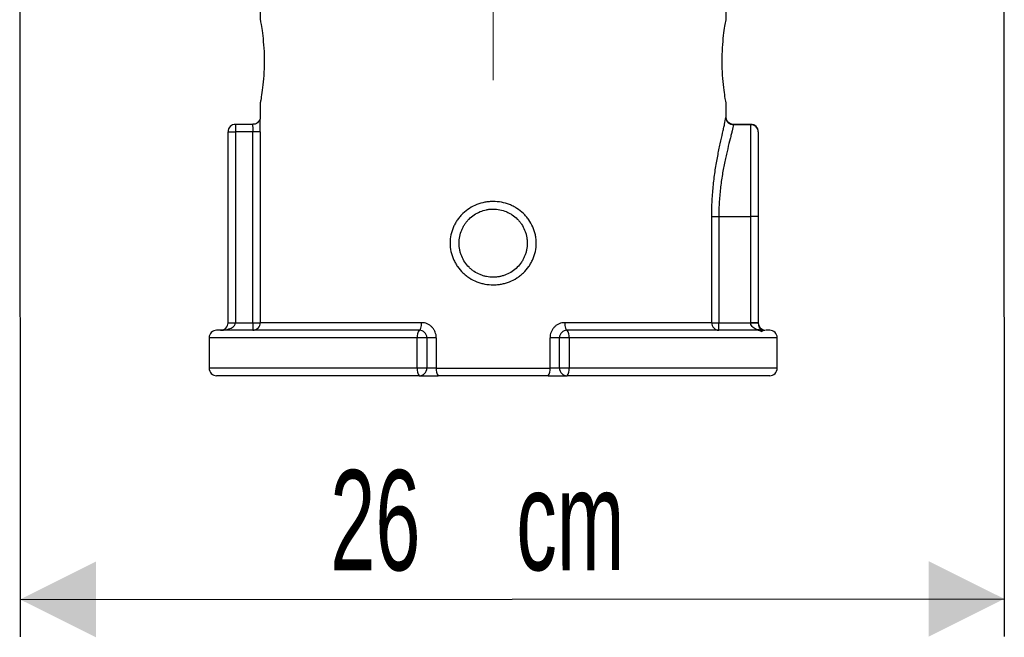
# Model space of a CAD drawing. Header units: millimetres. Extents: x 93 to 195, y 33 to 180.
# Tile 2 of 6: x 93 to 119, y 66 to 82. Entities that reach past the tile are written whole.
import ezdxf

# ---------------------------------------------------------------- set-up
doc = ezdxf.new("R2010")
doc.units = ezdxf.units.MM
doc.linetypes.add('CENTERX2', pattern=[20.32, 12.7, -2.54, 2.54, -2.54])
doc.layers.add('FORMAT', color=7, linetype='Continuous')
doc.styles.add('SLDTEXTSTYLE0', font='TXT', dxfattribs={"width": 0.605})
doc.dimstyles.new('SLDDIMSTYLE0', dxfattribs={"dimtxt": 2.568319, "dimasz": 2, "dimexe": 0, "dimexo": 0.0625, "dimgap": 0.64208, "dimtad": 1, "dimdec": 0, "dimlfac": 10, "dimrnd": 1e-09, "dimzin": 12, "dimdsep": 46, "dimtxsty": 'SLDTEXTSTYLE0', "dimsah": 1, "dimcen": 0.09, "dimadec": 0, "dimazin": 3, "dimtfac": 1, "dimtofl": 0, "dimtmove": 0, "dimatfit": 3, "dimfxl": 0, "dimfrac": 2, "dimtolj": 1, "dimtzin": 12, "dimarcsym": 0})

# ---------------------------------------------------------------- blocks, each defined once
blk = doc.blocks.new('_D')
at = {"layer": 'FORMAT'}
for p, q in [((93.1, 83.852), (93.111, 65.944)), ((119.084, 83.868), (119.094, 65.959)), ((93.11, 66.935), (119.094, 66.95))]:
    blk.add_line(p, q, dxfattribs=at)
for points in [[(93.11, 66.935), (95.111, 65.936), (95.11, 67.936)], [(119.094, 66.95), (117.093, 67.949), (117.094, 65.949)]]:
    blk.add_solid(points, dxfattribs=at)
at = {"layer": 'FORMAT', "char_height": 2.6458, "attachment_point": 1, "rotation": 0.0341, "style": 'SLDTEXTSTYLE0'}
for s, insert in [('26', (101.298, 70.35)), ('cm', (106.21, 70.353))]:
    blk.add_mtext(s, dxfattribs=dict(at, insert=insert))

msp = doc.modelspace()

# ---------------------------------------------------------------- linework, layer by layer
at = {"color": 7, "linetype": 'Continuous', "lineweight": 25}
for p, q in [((99.4497, 82.6426), (99.4497, 82.2426)), ((111.7497, 82.2292), (111.7497, 82.6426)), ((99.4497, 80.0507), (99.4497, 79.6186)), ((111.7497, 79.6532), (111.7497, 80.0558)), ((99.2529, 79.4787), (98.7997, 79.4787)), ((112.3997, 79.468), (111.9411, 79.468)), ((112.3997, 79.4787), (111.9465, 79.4787)), ((112.3997, 77.0426), (112.3997, 79.468)), ((98.5997, 79.2787), (98.7997, 79.2787)), ((98.5997, 74.2426), (98.5997, 79.2787)), ((99.2528, 79.2787), (98.7997, 79.2787)), ((98.7997, 79.2787), (98.7997, 74.2426)), ((99.4527, 79.2787), (99.2528, 79.2787)), ((99.2528, 74.2426), (99.2528, 79.2787)), ((99.4527, 79.2787), (99.4527, 74.2426)), ((112.5997, 79.2787), (112.5997, 77.0426)), ((111.3688, 74.2426), (111.3688, 77.0426)), ((111.3688, 77.0426), (111.5564, 77.0426)), ((111.5564, 77.0426), (111.5564, 74.2426)), ((111.5564, 77.0426), (112.3997, 77.0426)), ((112.3997, 74.2426), (112.3997, 77.0426)), ((112.5997, 77.0426), (112.3997, 77.0426)), ((112.5997, 77.0426), (112.5997, 74.2426)), ((98.5997, 74.2426), (98.7997, 74.2426)), ((98.7997, 74.2426), (99.2528, 74.2426)), ((99.2528, 74.2426), (99.4527, 74.2426)), ((99.2528, 74.2426), (99.2528, 74.0426)), ((103.7111, 74.2426), (99.4527, 74.2426)), ((111.3688, 74.2426), (107.4883, 74.2426)), ((111.3688, 74.2426), (111.5564, 74.2426)), ((111.5564, 74.0426), (111.5564, 74.2426)), ((111.5564, 74.2426), (112.3997, 74.2426)), ((112.3997, 74.2331), (112.3997, 74.2426)), ((112.5997, 74.2426), (112.3997, 74.2426)), ((112.5997, 74.2426), (112.5997, 74.2236)), ((98.0997, 73.8426), (98.0997, 73.0426)), ((103.6497, 74.0426), (98.2997, 74.0426)), ((103.5963, 73.0426), (103.5963, 73.8426)), ((103.8497, 73.8426), (103.5963, 73.8426)), ((103.8497, 73.8426), (103.8497, 73.0426)), ((104.0985, 73.8426), (103.8497, 73.8426)), ((104.0985, 73.8426), (104.0985, 73.0426)), ((107.3497, 73.8426), (107.1009, 73.8426)), ((107.1009, 73.0426), (107.1009, 73.8426)), ((107.3497, 73.0426), (107.3497, 73.8426)), ((107.6031, 73.8426), (107.3497, 73.8426)), ((112.5603, 74.0426), (107.5497, 74.0426)), ((107.6031, 73.8426), (107.6031, 73.0426)), ((112.5603, 74.0578), (112.5603, 74.0426)), ((112.8997, 74.0426), (112.7997, 74.0426)), ((113.0997, 73.0426), (113.0997, 73.8426)), ((103.6497, 72.8426), (98.2997, 72.8426)), ((103.8497, 73.0426), (103.5963, 73.0426)), ((103.6497, 72.8426), (104.1473, 72.8426)), ((104.0985, 73.0426), (103.8497, 73.0426)), ((104.0985, 73.0426), (107.1009, 73.0426)), ((107.052, 72.8426), (104.1473, 72.8426)), ((107.052, 72.8426), (107.5497, 72.8426)), ((107.3497, 73.0426), (107.1009, 73.0426)), ((107.6031, 73.0426), (107.3497, 73.0426)), ((112.8997, 72.8426), (107.5497, 72.8426))]:
    msp.add_line(p, q, dxfattribs=at)
at = {"color": 8, "linetype": 'Continuous', "lineweight": 25}
for p, q in [((98.7997, 79.4787), (98.7997, 79.2787)), ((111.9411, 79.468), (111.9465, 79.4784)), ((112.3997, 79.468), (112.3997, 79.4787)), ((103.5963, 73.8426), (98.0997, 73.8426)), ((113.0997, 73.8426), (107.6031, 73.8426)), ((103.5963, 73.0426), (98.0997, 73.0426)), ((113.0997, 73.0426), (107.6031, 73.0426))]:
    msp.add_line(p, q, dxfattribs=at)
at = {"color": 7, "linetype": 'Continuous', "lineweight": 25, "flags": 128}
for points in [[(103.6497, 74.0426), (103.6617, 74.0464), (103.6732, 74.0578), (103.6838, 74.0763), (103.6931, 74.1012), (103.7007, 74.1315), (103.7064, 74.1661), (103.7099, 74.2036), (103.7111, 74.2426)], [(107.4883, 74.2426), (107.4894, 74.2036), (107.4929, 74.1661), (107.4986, 74.1315), (107.5062, 74.1012), (107.5156, 74.0763), (107.5262, 74.0578), (107.5377, 74.0464), (107.5497, 74.0426)]]:
    msp.add_lwpolyline(points, dxfattribs=at)
at = {"color": 7, "linetype": 'Continuous', "lineweight": 25}
for centre, radius, start, end in [((111.9398, 79.6666), 0.1986, 182.69197, 270.38066), ((98.7997, 79.2787), 0.2, 90, 180), ((112.3997, 79.2787), 0.2, 0, 90), ((112.4049, 79.2732), 0.1949, 1.61766, 91.53186), ((98.3997, 74.2426), 0.2, 270, 0), ((99.2528, 74.2426), 0.1999, 270.01398, 0.01431), ((111.5628, 74.2366), 0.1941, 178.22832, 268.11102), ((112.4496, 73.1713), 1.063, 81.88175, 92.68972), ((112.7997, 74.2407), 0.2, 180.95089, 264.08702), ((98.2997, 73.8426), 0.2, 90, 180), ((103.8235, 73.889), 0.2319, 138.54065, 191.54787), ((103.6497, 73.8426), 0.2, 0, 90), ((107.5497, 73.8426), 0.2, 90, 180), ((107.3758, 73.889), 0.232, 348.4531, 41.45878), ((112.5837, 73.8806), 0.1787, 57.38776, 97.51407), ((112.8997, 73.8426), 0.2, 0, 90), ((98.2997, 73.0426), 0.2, 180, 270), ((103.8235, 72.9962), 0.2319, 168.45213, 221.45935), ((103.6497, 73.0426), 0.2, 270, 0), ((104.34, 72.9956), 0.246, 168.98046, 218.45393), ((106.8594, 72.9956), 0.246, 321.54579, 11.01941), ((107.5497, 73.0426), 0.2, 180, 270), ((107.3758, 72.9962), 0.232, 318.54122, 11.5469), ((112.8997, 73.0426), 0.2, 270, 0)]:
    msp.add_arc(centre, radius, start, end, dxfattribs=at)
msp.add_ellipse((98.3997, 74.2426), major_axis=(0.4, 0), ratio=0.5, start_param=4.712389, end_param=6.2831853, dxfattribs=at)
for points, knots in [([(99.4497, 82.2426), (99.4519, 82.2312), (99.4564, 82.2083), (99.4883, 82.0276), (99.5255, 81.7551), (99.5535, 81.4084), (99.5587, 81.0326), (99.5395, 80.6726), (99.5044, 80.3641), (99.4692, 80.1453), (99.4502, 80.0452), (99.451, 80.0495), (99.4512, 80.0507)], [0, 0, 0, 0, 0.1054286, 0.2120511, 0.3190843, 0.4258792, 0.5309457, 0.6348809, 0.740271, 0.8484398, 0.9577143, 1, 1, 1, 1]), ([(111.6437, 81.1426), (111.6437, 81.1431), (111.6437, 81.2651), (111.652, 81.5112), (111.6839, 81.8382), (111.7205, 82.0854), (111.7469, 82.2281), (111.7471, 82.2289), (111.7471, 82.2292)], [0, 0, 0, 0, 0.0007809, 0.2089339, 0.4184262, 0.6333148, 0.8518829, 1, 1, 1, 1]), ([(111.7472, 80.0558), (111.7471, 80.0562), (111.7469, 80.0571), (111.7211, 80.1965), (111.685, 80.4404), (111.651, 80.7699), (111.6461, 81.0191), (111.6437, 81.1426)], [0, 0, 0, 0, 0.1479303, 0.3613832, 0.5752327, 0.7893943, 1, 1, 1, 1]), ([(99.45, 79.6524), (99.45, 79.6524), (99.45, 79.6524), (99.4487, 79.6415), (99.444, 79.6193), (99.4301, 79.5824), (99.399, 79.5379), (99.3482, 79.4995), (99.2953, 79.4778), (99.2623, 79.4813), (99.2531, 79.4822)], [0, 0, 0, 0, 0.081358, 0.1490911, 0.2158904, 0.3455203, 0.5096321, 0.7026265, 0.9171565, 1, 1, 1, 1]), ([(111.3688, 77.0426), (111.3688, 77.186), (111.3729, 77.3296), (111.3883, 77.6096), (111.3996, 77.7469), (111.421, 77.9487), (111.4289, 78.0152), (111.4461, 78.147), (111.4554, 78.2123), (111.4844, 78.403), (111.5055, 78.524), (111.5383, 78.697), (111.5494, 78.7531), (111.5718, 78.8626), (111.5831, 78.916), (111.6163, 79.0703), (111.6377, 79.1647), (111.6668, 79.2937), (111.6761, 79.3346), (111.6934, 79.4121), (111.7014, 79.4488), (111.7232, 79.5515), (111.7344, 79.6097), (111.7414, 79.6573)], [0, 0, 0, 0, 0.125, 0.125, 0.25, 0.25, 0.3125, 0.3125, 0.375, 0.375, 0.5, 0.5, 0.5625, 0.5625, 0.625, 0.625, 0.75, 0.75, 0.8125, 0.8125, 0.875, 0.875, 1, 1, 1, 1]), ([(111.9463, 79.4801), (111.9433, 79.4796), (111.9153, 79.4753), (111.867, 79.4922), (111.8151, 79.5246), (111.782, 79.5624), (111.7629, 79.5976), (111.7538, 79.6258), (111.7505, 79.6426), (111.7495, 79.6507), (111.7493, 79.6539), (111.7493, 79.6532), (111.7493, 79.653)], [0, 0, 0, 0, 0.0266701, 0.2550669, 0.4318354, 0.5786851, 0.7017926, 0.7973645, 0.860814, 0.9129623, 0.9758663, 1, 1, 1, 1]), ([(111.9411, 79.468), (111.934, 79.4245), (111.9227, 79.3715), (111.9006, 79.2778), (111.8925, 79.2443), (111.8749, 79.1735), (111.8655, 79.1361), (111.8358, 79.018), (111.814, 78.9315), (111.7799, 78.7897), (111.7683, 78.7405), (111.7452, 78.6396), (111.7337, 78.5877), (111.6998, 78.4278), (111.6779, 78.3156), (111.6476, 78.1385), (111.6378, 78.0776), (111.6199, 77.9546), (111.6115, 77.8925), (111.589, 77.7038), (111.577, 77.5753), (111.5607, 77.3125), (111.5564, 77.1775), (111.5564, 77.0426)], [0, 0, 0, 0, 0.125, 0.125, 0.1875, 0.1875, 0.25, 0.25, 0.375, 0.375, 0.4375, 0.4375, 0.5, 0.5, 0.625, 0.625, 0.6875, 0.6875, 0.75, 0.75, 0.875, 0.875, 1, 1, 1, 1]), ([(104.4627, 76.3426), (104.4627, 76.4167), (104.4705, 76.4907), (104.5006, 76.6337), (104.5228, 76.7032), (104.567, 76.8043), (104.5835, 76.8374), (104.6194, 76.9011), (104.6389, 76.9318), (104.6807, 76.9913), (104.7031, 77.02), (104.7509, 77.0754), (104.7764, 77.1021), (104.8561, 77.1779), (104.9135, 77.2225), (105.0364, 77.3008), (105.1027, 77.3345), (105.2387, 77.3881), (105.3087, 77.4083), (105.4169, 77.4289), (105.4537, 77.4341), (105.5269, 77.4409), (105.5635, 77.4426), (105.673, 77.4426), (105.7459, 77.4358), (105.8912, 77.4082), (105.9614, 77.3878), (106.0632, 77.3477), (106.0965, 77.3327), (106.1618, 77.2994), (106.194, 77.281), (106.2866, 77.2221), (106.3439, 77.1773), (106.4232, 77.1019), (106.4486, 77.0753), (106.4966, 77.0196), (106.5191, 76.9908), (106.5818, 76.9014), (106.6176, 76.838), (106.6618, 76.7369), (106.6748, 76.7022), (106.6972, 76.6323), (106.7065, 76.5968), (106.7216, 76.5249), (106.7273, 76.4883), (106.7348, 76.4149), (106.7367, 76.3782), (106.7366, 76.2687), (106.7291, 76.196), (106.7063, 76.0876), (106.6969, 76.0519), (106.6746, 75.9823), (106.6617, 75.9482), (106.6326, 75.8815), (106.6163, 75.8488), (106.5804, 75.7849), (106.5606, 75.7536), (106.4975, 75.6638), (106.4499, 75.6088), (106.3707, 75.5334), (106.3429, 75.5094), (106.2849, 75.4641), (106.255, 75.443), (106.1628, 75.3844), (106.098, 75.3513), (105.9955, 75.3108), (105.9604, 75.2988), (105.89, 75.2785), (105.8545, 75.27), (105.7828, 75.2564), (105.7466, 75.2513), (105.6737, 75.2444), (105.6368, 75.2426), (105.526, 75.2426), (105.4533, 75.2495), (105.3456, 75.2698), (105.31, 75.2783), (105.2393, 75.2987), (105.2042, 75.3107), (105.1021, 75.351), (105.0372, 75.384), (104.9446, 75.4428), (104.9145, 75.4641), (104.8566, 75.5092), (104.829, 75.5331), (104.7499, 75.6083), (104.7023, 75.6633), (104.6387, 75.7535), (104.6191, 75.7847), (104.5833, 75.8482), (104.5671, 75.8808), (104.5379, 75.9475), (104.525, 75.9816), (104.5026, 76.0514), (104.4931, 76.0873), (104.4704, 76.1955), (104.4627, 76.2685), (104.4627, 76.3426)], [0, 0, 0, 0, 0.03125, 0.03125, 0.0625, 0.0625, 0.078125, 0.078125, 0.09375, 0.09375, 0.109375, 0.109375, 0.125, 0.125, 0.15625, 0.15625, 0.1875, 0.1875, 0.21875, 0.21875, 0.234375, 0.234375, 0.25, 0.25, 0.28125, 0.28125, 0.3125, 0.3125, 0.328125, 0.328125, 0.34375, 0.34375, 0.375, 0.375, 0.390625, 0.390625, 0.40625, 0.40625, 0.4375, 0.4375, 0.453125, 0.453125, 0.46875, 0.46875, 0.484375, 0.484375, 0.5, 0.5, 0.53125, 0.53125, 0.546875, 0.546875, 0.5625, 0.5625, 0.578125, 0.578125, 0.59375, 0.59375, 0.625, 0.625, 0.640625, 0.640625, 0.65625, 0.65625, 0.6875, 0.6875, 0.703125, 0.703125, 0.71875, 0.71875, 0.734375, 0.734375, 0.75, 0.75, 0.78125, 0.78125, 0.796875, 0.796875, 0.8125, 0.8125, 0.84375, 0.84375, 0.859375, 0.859375, 0.875, 0.875, 0.90625, 0.90625, 0.921875, 0.921875, 0.9375, 0.9375, 0.953125, 0.953125, 0.96875, 0.96875, 1, 1, 1, 1]), ([(104.6997, 76.3426), (104.6997, 76.283), (104.7055, 76.2241), (104.723, 76.1369), (104.7303, 76.1079), (104.7476, 76.0514), (104.7575, 76.0238), (104.7913, 75.9426), (104.8191, 75.8908), (104.885, 75.7924), (104.9222, 75.7472), (104.9843, 75.6852), (105.006, 75.6655), (105.0515, 75.6282), (105.0754, 75.6105), (105.1488, 75.5615), (105.2004, 75.5339), (105.282, 75.5), (105.31, 75.49), (105.3667, 75.4728), (105.3953, 75.4656), (105.4818, 75.4484), (105.5404, 75.4426), (105.6297, 75.4426), (105.6594, 75.4441), (105.7181, 75.4499), (105.7762, 75.4586), (105.8332, 75.4729), (105.8897, 75.4901), (105.9178, 75.5002), (105.9996, 75.5342), (106.0512, 75.5618), (106.1486, 75.627), (106.1947, 75.6649), (106.2776, 75.7477), (106.3147, 75.7929), (106.3639, 75.8663), (106.3792, 75.8918), (106.407, 75.9438), (106.4196, 75.9703), (106.4421, 76.0244), (106.452, 76.052), (106.4692, 76.1083), (106.4764, 76.1372), (106.4939, 76.2246), (106.4996, 76.2832), (106.4997, 76.3714), (106.4983, 76.4009), (106.4925, 76.46), (106.4881, 76.4896), (106.4765, 76.5476), (106.4693, 76.5762), (106.4521, 76.6328), (106.4421, 76.6608), (106.408, 76.7428), (106.3802, 76.7944), (106.3314, 76.8674), (106.3139, 76.891), (106.2765, 76.9366), (106.2565, 76.9586), (106.1943, 77.0208), (106.1491, 77.0578), (106.0758, 77.1069), (106.0503, 77.1222), (105.9982, 77.1501), (105.9717, 77.1627), (105.8904, 77.1964), (105.8342, 77.2136), (105.7173, 77.2369), (105.6587, 77.2426), (105.5705, 77.2426), (105.541, 77.2412), (105.4821, 77.2354), (105.4525, 77.231), (105.3656, 77.2136), (105.3094, 77.1965), (105.2008, 77.1515), (105.1481, 77.1233), (105.0507, 77.0582), (105.0055, 77.0211), (104.9429, 76.9587), (104.9229, 76.9367), (104.8857, 76.8913), (104.8682, 76.8678), (104.8357, 76.8192), (104.8206, 76.7941), (104.7928, 76.7423), (104.78, 76.7154), (104.7459, 76.6334), (104.7288, 76.5773), (104.7057, 76.4619), (104.6997, 76.4022), (104.6997, 76.3426)], [0, 0, 0, 0, 0.03125, 0.03125, 0.046875, 0.046875, 0.0625, 0.0625, 0.09375, 0.09375, 0.125, 0.125, 0.140625, 0.140625, 0.15625, 0.15625, 0.1875, 0.1875, 0.203125, 0.203125, 0.21875, 0.21875, 0.25, 0.25, 0.265625, 0.265625, 0.28125, 0.296875, 0.296875, 0.3125, 0.3125, 0.34375, 0.34375, 0.375, 0.375, 0.40625, 0.40625, 0.421875, 0.421875, 0.4375, 0.4375, 0.453125, 0.453125, 0.46875, 0.46875, 0.5, 0.5, 0.515625, 0.515625, 0.53125, 0.53125, 0.546875, 0.546875, 0.5625, 0.5625, 0.59375, 0.59375, 0.609375, 0.609375, 0.625, 0.625, 0.65625, 0.65625, 0.671875, 0.671875, 0.6875, 0.6875, 0.71875, 0.71875, 0.75, 0.75, 0.765625, 0.765625, 0.78125, 0.78125, 0.8125, 0.8125, 0.84375, 0.84375, 0.875, 0.875, 0.890625, 0.890625, 0.90625, 0.90625, 0.921875, 0.921875, 0.9375, 0.9375, 0.96875, 0.96875, 1, 1, 1, 1]), ([(104.0985, 73.8426), (104.0985, 73.8691), (104.0959, 73.8955), (104.0858, 73.9475), (104.0784, 73.9725), (104.0588, 74.0209), (104.0466, 74.0444), (104.0181, 74.088), (104.002, 74.1081), (103.966, 74.145), (103.9459, 74.1618), (103.9038, 74.1906), (103.8816, 74.2027), (103.8347, 74.2226), (103.8103, 74.2301), (103.7612, 74.2401), (103.7363, 74.2426), (103.7111, 74.2426)], [0, 0, 0, 0, 0.125, 0.125, 0.25, 0.25, 0.375, 0.375, 0.5, 0.5, 0.625, 0.625, 0.75, 0.75, 0.875, 0.875, 1, 1, 1, 1]), ([(107.4883, 74.2426), (107.463, 74.2426), (107.438, 74.2401), (107.3886, 74.23), (107.3642, 74.2224), (107.3177, 74.2027), (107.2954, 74.1905), (107.2528, 74.1613), (107.2331, 74.1447), (107.1972, 74.1079), (107.1808, 74.0874), (107.1524, 74.0437), (107.1404, 74.0206), (107.1208, 73.9721), (107.1133, 73.9466), (107.1034, 73.8952), (107.1009, 73.8691), (107.1009, 73.8426)], [0, 0, 0, 0, 0.125, 0.125, 0.25, 0.25, 0.375, 0.375, 0.5, 0.5, 0.625, 0.625, 0.75, 0.75, 0.875, 0.875, 1, 1, 1, 1]), ([(112.5603, 74.0578), (112.554, 74.0617), (112.5465, 74.0658), (112.5309, 74.0748), (112.5227, 74.0795), (112.4976, 74.0948), (112.4804, 74.1064), (112.4482, 74.1335), (112.4326, 74.1493), (112.4085, 74.1866), (112.3997, 74.209), (112.3997, 74.2331)], [0, 0, 0, 0, 0.125, 0.125, 0.25, 0.25, 0.5, 0.5, 0.75, 0.75, 1, 1, 1, 1]), ([(112.5997, 74.2236), (112.5997, 74.2086), (112.6013, 74.1947), (112.6063, 74.1691), (112.6096, 74.1578), (112.6207, 74.1265), (112.6293, 74.11), (112.6462, 74.0812), (112.6546, 74.0691), (112.6693, 74.0481), (112.6756, 74.039), (112.68, 74.0311)], [0, 0, 0, 0, 0.125, 0.125, 0.25, 0.25, 0.5, 0.5, 0.75, 0.75, 1, 1, 1, 1]), ([(112.5603, 74.0578), (112.5828, 74.0539), (112.6052, 74.0484), (112.6381, 74.036), (112.649, 74.0312), (112.6702, 74.0201), (112.6806, 74.0137), (112.6904, 74.0067)], [0, 0, 0, 0, 0.5, 0.5, 0.75, 0.75, 1, 1, 1, 1]), ([(112.6904, 74.0067), (112.6709, 74.0187), (112.6496, 74.0277), (112.6059, 74.0396), (112.5831, 74.0426), (112.5603, 74.0426)], [0, 0, 0, 0, 0.5, 0.5, 1, 1, 1, 1]), ([(112.7784, 74.0396), (112.7686, 74.0392), (112.7451, 74.0383), (112.7104, 74.0183), (112.6904, 74.0067)], [0, 0, 0, 0, 0.42138, 1, 1, 1, 1])]:
    msp.add_open_spline(points, degree=3, knots=knots, dxfattribs=at)
at = {"color": 8, "linetype": 'Continuous', "lineweight": 25}
for points, knots in [([(99.4527, 79.2787), (99.4527, 79.3073), (99.4525, 79.3806), (99.4513, 79.4903), (99.4497, 79.5798), (99.4499, 79.6095), (99.4499, 79.6186)], [0, 0, 0, 0, 0.2083972, 0.5344717, 0.857169, 1, 1, 1, 1]), ([(111.7494, 79.6402), (111.7494, 79.6454), (111.7494, 79.6735), (111.7472, 79.6864), (111.7433, 79.667), (111.7414, 79.6573)], [0, 0, 0, 0, 0.10140033, 0.55075593, 1, 1, 1, 1]), ([(99.2528, 79.4785), (99.2528, 79.4786), (99.2509, 79.4822), (99.2497, 79.4688), (99.2496, 79.4373), (99.2513, 79.3853), (99.2526, 79.3296), (99.2528, 79.2929), (99.2528, 79.2787)], [0, 0, 0, 0, 0.0033923, 0.2185063, 0.4332142, 0.6480474, 0.8631145, 1, 1, 1, 1])]:
    msp.add_open_spline(points, degree=3, knots=knots, dxfattribs=at)
at = {"color": 7, "linetype": 'Continuous', "lineweight": 25}
msp.add_open_spline([(112.68, 74.0311), (112.6847, 74.0225), (112.6885, 74.0144), (112.6904, 74.0067)], degree=3, dxfattribs=at)
at = {"layer": 'FORMAT', "linetype": 'CENTERX2', "lineweight": 18, "ltscale": 0.6}
msp.add_line((105.5997, 80.6435), (105.5997, 97.5797), dxfattribs=at)

# ---------------------------------------------------------------- dimensions: what is measured, and where the dimension line sits
at = {"layer": 'FORMAT'}
dim = msp.add_linear_dim(base=(119.0936, 66.95), p1=(93.0997, 84.8427), p2=(119.0829, 84.8581), angle=0.03408, text='<> cm', dimstyle='SLDDIMSTYLE0', dxfattribs=at)
dim.commit()
dim.dimension.update_dxf_attribs({"geometry": '_D', "text_midpoint": (106.102, 66.9423), "dimtype": 160})

doc.saveas('drawing.dxf')
